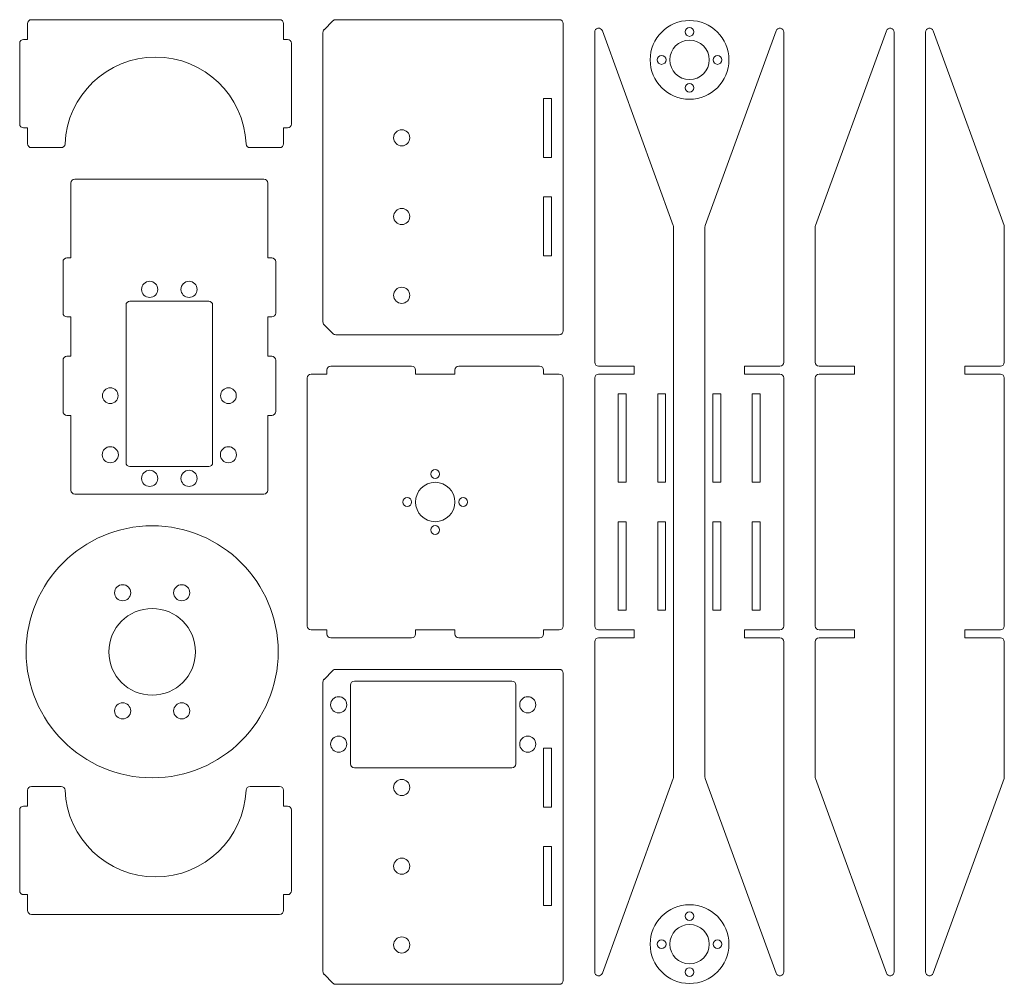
# Model space of a CAD drawing. Header units: millimetres. Extents: x 47 to 297, y 212 to 457.
import ezdxf

# ---------------------------------------------------------------- set-up
doc = ezdxf.new("R2010")
doc.units = ezdxf.units.MM

msp = doc.modelspace()

# ---------------------------------------------------------------- linework, layer by layer
at = {"color": 7, "linetype": 'Continuous', "lineweight": 15}
for p, q in [((49.07, 455.55), (49.07, 451.55)), ((113.07, 456.55), (50.07, 456.55)), ((114.07, 451.55), (114.07, 455.55)), ((126.61, 456.26), (124.37, 454.01)), ((184.07, 456.55), (127.32, 456.55)), ((185.07, 377.55), (185.07, 455.55)), ((124.07, 453.31), (124.07, 379.79)), ((193.07, 453.38), (193.07, 369.55)), ((213.01, 404.27), (195.01, 453.72)), ((239.13, 453.72), (221.13, 404.27)), ((241.07, 369.55), (241.07, 453.38)), ((249.13, 404.27), (267.13, 453.72)), ((269.07, 453.38), (269.07, 214.72)), ((277.07, 214.72), (277.07, 453.38)), ((279.01, 453.72), (297.01, 404.27)), ((47.07, 450.55), (47.07, 430.05)), ((49.07, 451.55), (48.07, 451.55)), ((115.07, 451.55), (114.07, 451.55)), ((116.07, 430.05), (116.07, 450.55)), ((182.07, 436.55), (180.07, 436.55)), ((180.07, 436.55), (180.07, 421.55)), ((182.07, 421.55), (182.07, 436.55)), ((48.07, 429.05), (49.07, 429.05)), ((49.07, 429.05), (49.07, 425.05)), ((114.07, 429.05), (115.07, 429.05)), ((114.07, 425.05), (114.07, 429.05)), ((50.07, 424.05), (57.59, 424.05)), ((105.55, 424.05), (113.07, 424.05)), ((180.07, 421.55), (182.07, 421.55)), ((60.07, 415.05), (60.07, 396.05)), ((109.07, 416.05), (61.07, 416.05)), ((110.07, 396.05), (110.07, 415.05)), ((182.07, 411.55), (180.07, 411.55)), ((180.07, 411.55), (180.07, 396.55)), ((182.07, 396.55), (182.07, 411.55)), ((213.07, 264.18), (213.07, 403.92)), ((221.07, 403.92), (221.07, 264.18)), ((249.07, 369.55), (249.07, 403.92)), ((297.07, 403.92), (297.07, 369.55)), ((58.07, 395.05), (58.07, 382.05)), ((60.07, 396.05), (59.07, 396.05)), ((111.07, 396.05), (110.07, 396.05)), ((112.07, 382.05), (112.07, 395.05)), ((180.07, 396.55), (182.07, 396.55)), ((95.07, 385.05), (75.07, 385.05)), ((74.07, 384.05), (74.07, 344.05)), ((96.07, 344.05), (96.07, 384.05)), ((59.07, 381.05), (60.07, 381.05)), ((60.07, 381.05), (60.07, 371.05)), ((110.07, 381.05), (111.07, 381.05)), ((110.07, 371.05), (110.07, 381.05)), ((124.37, 379.09), (126.61, 376.84)), ((127.32, 376.55), (184.07, 376.55)), ((58.07, 370.05), (58.07, 357.05)), ((60.07, 371.05), (59.07, 371.05)), ((111.07, 371.05), (110.07, 371.05)), ((112.07, 357.05), (112.07, 370.05)), ((125.07, 367.55), (125.07, 366.55)), ((146.57, 368.55), (126.07, 368.55)), ((147.57, 366.55), (147.57, 367.55)), ((157.57, 367.55), (157.57, 366.55)), ((179.07, 368.55), (158.57, 368.55)), ((180.07, 366.55), (180.07, 367.55)), ((194.07, 368.55), (203.07, 368.55)), ((203.07, 368.55), (203.07, 366.55)), ((231.07, 368.55), (240.07, 368.55)), ((231.07, 366.55), (231.07, 368.55)), ((259.07, 368.55), (250.07, 368.55)), ((259.07, 366.55), (259.07, 368.55)), ((296.07, 368.55), (287.07, 368.55)), ((287.07, 368.55), (287.07, 366.55)), ((120.07, 365.55), (120.07, 302.55)), ((125.07, 366.55), (121.07, 366.55)), ((157.57, 366.55), (147.57, 366.55)), ((184.07, 366.55), (180.07, 366.55)), ((185.07, 302.55), (185.07, 365.55)), ((193.07, 365.55), (193.07, 302.55)), ((203.07, 366.55), (194.07, 366.55)), ((240.07, 366.55), (231.07, 366.55)), ((241.07, 302.55), (241.07, 365.55)), ((249.07, 302.55), (249.07, 365.55)), ((250.07, 366.55), (259.07, 366.55)), ((287.07, 366.55), (296.07, 366.55)), ((297.07, 365.55), (297.07, 302.55)), ((201.07, 361.55), (199.07, 361.55)), ((199.07, 361.55), (199.07, 339.05)), ((201.07, 339.05), (201.07, 361.55)), ((211.07, 361.55), (209.07, 361.55)), ((209.07, 361.55), (209.07, 339.05)), ((211.07, 339.05), (211.07, 361.55)), ((225.07, 361.55), (223.07, 361.55)), ((223.07, 361.55), (223.07, 339.05)), ((225.07, 339.05), (225.07, 361.55)), ((235.07, 361.55), (233.07, 361.55)), ((233.07, 361.55), (233.07, 339.05)), ((235.07, 339.05), (235.07, 361.55)), ((59.07, 356.05), (60.07, 356.05)), ((60.07, 356.05), (60.07, 337.05)), ((110.07, 356.05), (111.07, 356.05)), ((110.07, 337.05), (110.07, 356.05)), ((75.07, 343.05), (95.07, 343.05)), ((199.07, 339.05), (201.07, 339.05)), ((209.07, 339.05), (211.07, 339.05)), ((223.07, 339.05), (225.07, 339.05)), ((233.07, 339.05), (235.07, 339.05)), ((61.07, 336.05), (109.07, 336.05)), ((199.07, 329.05), (199.07, 306.55)), ((201.07, 329.05), (199.07, 329.05)), ((201.07, 306.55), (201.07, 329.05)), ((209.07, 329.05), (209.07, 306.55)), ((211.07, 329.05), (209.07, 329.05)), ((211.07, 306.55), (211.07, 329.05)), ((225.07, 329.05), (223.07, 329.05)), ((223.07, 329.05), (223.07, 306.55)), ((225.07, 306.55), (225.07, 329.05)), ((235.07, 329.05), (233.07, 329.05)), ((233.07, 329.05), (233.07, 306.55)), ((235.07, 306.55), (235.07, 329.05)), ((199.07, 306.55), (201.07, 306.55)), ((209.07, 306.55), (211.07, 306.55)), ((223.07, 306.55), (225.07, 306.55)), ((233.07, 306.55), (235.07, 306.55)), ((121.07, 301.55), (125.07, 301.55)), ((125.07, 301.55), (125.07, 300.55)), ((147.57, 301.55), (157.57, 301.55)), ((147.57, 300.55), (147.57, 301.55)), ((157.57, 301.55), (157.57, 300.55)), ((180.07, 301.55), (184.07, 301.55)), ((180.07, 300.55), (180.07, 301.55)), ((194.07, 301.55), (203.07, 301.55)), ((203.07, 301.55), (203.07, 299.55)), ((231.07, 301.55), (240.07, 301.55)), ((231.07, 299.55), (231.07, 301.55)), ((259.07, 301.55), (250.07, 301.55)), ((259.07, 299.55), (259.07, 301.55)), ((296.07, 301.55), (287.07, 301.55)), ((287.07, 301.55), (287.07, 299.55)), ((126.07, 299.55), (146.57, 299.55)), ((158.57, 299.55), (179.07, 299.55)), ((193.07, 298.55), (193.07, 214.72)), ((203.07, 299.55), (194.07, 299.55)), ((240.07, 299.55), (231.07, 299.55)), ((241.07, 214.72), (241.07, 298.55)), ((249.07, 264.18), (249.07, 298.55)), ((250.07, 299.55), (259.07, 299.55)), ((287.07, 299.55), (296.07, 299.55)), ((297.07, 298.55), (297.07, 264.18)), ((126.61, 291.26), (124.37, 289.01)), ((184.07, 291.55), (127.32, 291.55)), ((185.07, 212.55), (185.07, 290.55)), ((124.07, 288.31), (124.07, 214.79)), ((131.07, 287.55), (131.07, 267.55)), ((172.07, 288.55), (132.07, 288.55)), ((173.07, 267.55), (173.07, 287.55)), ((182.07, 271.55), (180.07, 271.55)), ((180.07, 271.55), (180.07, 256.55)), ((182.07, 256.55), (182.07, 271.55)), ((132.07, 266.55), (172.07, 266.55)), ((195.01, 214.38), (213.01, 263.83)), ((221.13, 263.83), (239.13, 214.38)), ((267.13, 214.38), (249.13, 263.83)), ((297.01, 263.83), (279.01, 214.38)), ((49.07, 260.82), (49.07, 256.82)), ((57.59, 261.82), (50.07, 261.82)), ((113.07, 261.82), (105.55, 261.82)), ((114.07, 256.82), (114.07, 260.82)), ((47.07, 255.82), (47.07, 235.32)), ((49.07, 256.82), (48.07, 256.82)), ((115.07, 256.82), (114.07, 256.82)), ((116.07, 235.32), (116.07, 255.82)), ((180.07, 256.55), (182.07, 256.55)), ((182.07, 246.55), (180.07, 246.55)), ((180.07, 246.55), (180.07, 231.55)), ((182.07, 231.55), (182.07, 246.55)), ((48.07, 234.32), (49.07, 234.32)), ((49.07, 234.32), (49.07, 230.32)), ((114.07, 234.32), (115.07, 234.32)), ((114.07, 230.32), (114.07, 234.32)), ((180.07, 231.55), (182.07, 231.55)), ((50.07, 229.32), (113.07, 229.32)), ((124.37, 214.09), (126.61, 211.84)), ((127.32, 211.55), (184.07, 211.55))]:
    msp.add_line(p, q, dxfattribs=at)
for centre, radius in [((217.15, 446.34), 10), ((217.15, 453.44), 1.12), ((217.15, 446.34), 5), ((210.05, 446.34), 1.13), ((224.25, 446.34), 1.13), ((217.15, 439.24), 1.12), ((144.07, 426.55), 2.05), ((144.07, 406.55), 2.05), ((80.07, 388.05), 2.05), ((90.07, 388.05), 2.05), ((144.07, 386.55), 2.05), ((70.07, 361.05), 2), ((100.07, 361.05), 2), ((70.07, 346.05), 2.05), ((100.07, 346.05), 2.05), ((80.07, 340.05), 2.05), ((90.07, 340.05), 2.05), ((152.57, 341.15), 1.12), ((152.57, 334.05), 5), ((145.47, 334.05), 1.12), ((159.67, 334.05), 1.12), ((80.71, 296), 32), ((152.57, 326.95), 1.12), ((73.21, 311), 2.05), ((88.21, 311), 2.05), ((80.71, 296), 11), ((73.21, 281), 2.05), ((88.21, 281), 2.05), ((128.07, 282.55), 2.05), ((176.07, 282.55), 2.05), ((128.07, 272.55), 2.05), ((176.07, 272.55), 2.05), ((144.07, 261.55), 2.05), ((144.07, 241.55), 2.05), ((217.15, 221.75), 10), ((217.15, 228.85), 1.12), ((217.15, 221.75), 5), ((144.07, 221.55), 2.05), ((210.05, 221.75), 1.13), ((224.25, 221.75), 1.13), ((217.15, 214.65), 1.12)]:
    msp.add_circle(centre, radius, dxfattribs=at)
for centre, radius, start, end in [((50.07, 455.55), 1, 90, 180), ((113.07, 455.55), 1, 0, 90), ((127.32, 455.55), 1, 90, 135), ((184.07, 455.55), 1, 0, 90), ((125.07, 453.31), 1, 135, 180), ((194.07, 453.38), 1, 20, 180), ((240.07, 453.38), 1, 0, 160), ((268.07, 453.38), 1, 360, 160), ((278.07, 453.38), 1, 20, 180), ((48.07, 450.55), 1, 90, 180), ((115.07, 450.55), 1, 0, 90), ((81.57, 424.05), 23, 2.388, 177.612), ((48.07, 430.05), 1, 180, 270), ((115.07, 430.05), 1, 270, 0), ((50.07, 425.05), 1, 180, 270), ((57.59, 425.05), 1, 270, 357.612), ((105.55, 425.05), 1, 182.388, 270), ((113.07, 425.05), 1, 270, 0), ((61.07, 415.05), 1, 90, 180), ((109.07, 415.05), 1, 0, 90), ((212.07, 403.92), 1, 0, 20), ((222.07, 403.92), 1, 160, 180), ((250.07, 403.92), 1, 160, 180), ((296.07, 403.92), 1, 0, 20), ((59.07, 395.05), 1, 90, 180), ((111.07, 395.05), 1, 0, 90), ((75.07, 384.05), 1, 90, 180), ((95.07, 384.05), 1, 0, 90), ((59.07, 382.05), 1, 180, 270), ((111.07, 382.05), 1, 270, 0), ((125.07, 379.79), 1, 180, 225), ((184.07, 377.55), 1, 270, 0), ((127.32, 377.55), 1, 225, 270), ((59.07, 370.05), 1, 90, 180), ((111.07, 370.05), 1, 0, 90), ((126.07, 367.55), 1, 90, 180), ((146.57, 367.55), 1, 0, 90), ((158.57, 367.55), 1, 90, 180), ((179.07, 367.55), 1, 0, 90), ((194.07, 369.55), 1, 180, 270), ((240.07, 369.55), 1, 270, 0), ((250.07, 369.55), 1, 180, 270), ((296.07, 369.55), 1, 270, 0), ((121.07, 365.55), 1, 90, 180), ((184.07, 365.55), 1, 0, 90), ((194.07, 365.55), 1, 90, 180), ((240.07, 365.55), 1, 0, 90), ((250.07, 365.55), 1, 90, 180), ((296.07, 365.55), 1, 0, 90), ((59.07, 357.05), 1, 180, 270), ((111.07, 357.05), 1, 270, 0), ((75.07, 344.05), 1, 180, 270), ((95.07, 344.05), 1, 270, 0), ((61.07, 337.05), 1, 180, 270), ((109.07, 337.05), 1, 270, 0), ((121.07, 302.55), 1, 180, 270), ((184.07, 302.55), 1, 270, 0), ((194.07, 302.55), 1, 180, 270), ((240.07, 302.55), 1, 270, 0), ((250.07, 302.55), 1, 180, 270), ((296.07, 302.55), 1, 270, 0), ((126.07, 300.55), 1, 180, 270), ((146.57, 300.55), 1, 270, 0), ((158.57, 300.55), 1, 180, 270), ((179.07, 300.55), 1, 270, 0), ((194.07, 298.55), 1, 90, 180), ((240.07, 298.55), 1, 0, 90), ((250.07, 298.55), 1, 90, 180), ((296.07, 298.55), 1, 0, 90), ((127.32, 290.55), 1, 90, 135), ((184.07, 290.55), 1, 0, 90), ((125.07, 288.31), 1, 135, 180), ((132.07, 287.55), 1, 90, 180), ((172.07, 287.55), 1, 0, 90), ((132.07, 267.55), 1, 180, 270), ((172.07, 267.55), 1, 270, 0), ((212.07, 264.18), 1, 340, 0), ((222.07, 264.18), 1, 180, 200), ((250.07, 264.18), 1, 180, 200), ((296.07, 264.18), 1, 340, 360), ((50.07, 260.82), 1, 90, 180), ((57.59, 260.82), 1, 2.388, 90), ((81.57, 261.82), 23, 182.388, 357.612), ((105.55, 260.82), 1, 90, 177.612), ((113.07, 260.82), 1, 0, 90), ((48.07, 255.82), 1, 90, 180), ((115.07, 255.82), 1, 0, 90), ((48.07, 235.32), 1, 180, 270), ((115.07, 235.32), 1, 270, 0), ((50.07, 230.32), 1, 180, 270), ((113.07, 230.32), 1, 270, 0), ((125.07, 214.79), 1, 180, 225), ((184.07, 212.55), 1, 270, 0), ((194.07, 214.72), 1, 180, 340), ((240.07, 214.72), 1, 200, 0), ((268.07, 214.72), 1, 200, 360), ((278.07, 214.72), 1, 180, 340), ((127.32, 212.55), 1, 225, 270)]:
    msp.add_arc(centre, radius, start, end, dxfattribs=at)

doc.saveas('drawing.dxf')
